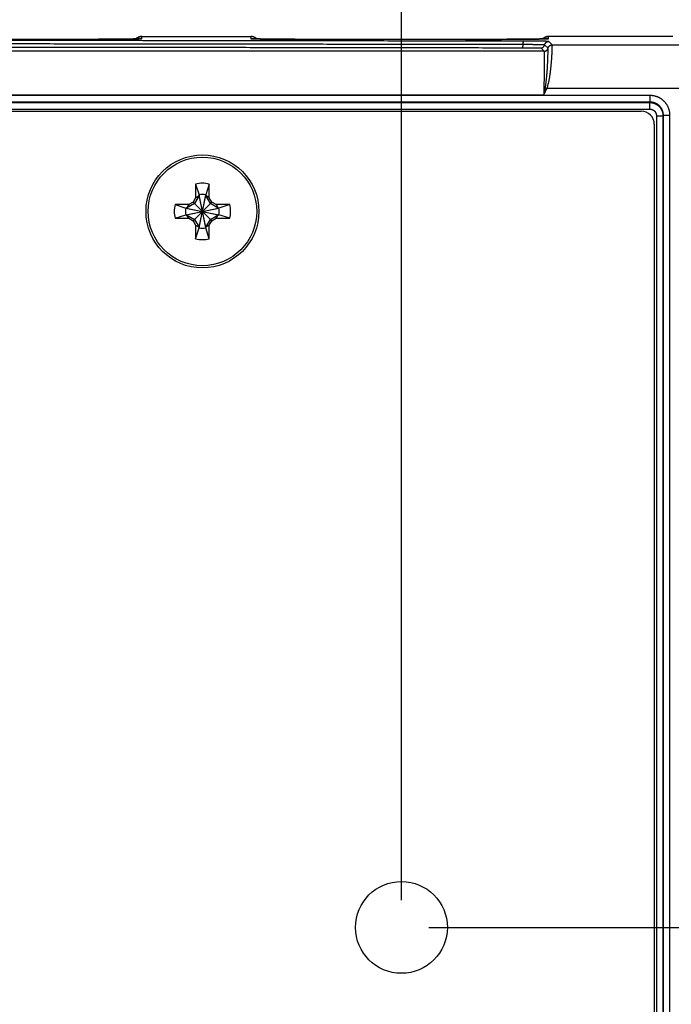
# Model space of a CAD drawing. Header units: inches. Extents: x 0 to 34, y 0 to 22.
# Tile 13 of 105: x 19.6 to 21, y 3.2 to 5.5. Entities that reach past the tile are written whole.
import ezdxf

# ---------------------------------------------------------------- set-up
doc = ezdxf.new("R2010")
doc.units = ezdxf.units.IN
doc.header["$LTSCALE"] = 1.87
doc.header["$MEASUREMENT"] = 0
doc.layers.get('0').update_dxf_attribs({"linetype": 'CONTINUOUS'})
doc.layers.add('DIMENSIONS', color=7, linetype='CONTINUOUS')
doc.styles.get("Standard").update_dxf_attribs({"font": 'txt', "width": 0.8})
doc.dimstyles.new('DIMSTYLE_1', dxfattribs={"dimtxt": 0.125, "dimasz": 0.18, "dimexe": 0.18, "dimexo": 0.0625, "dimgap": 0.09, "dimtad": 0, "dimtih": 1, "dimtoh": 1, "dimzin": 4, "dimdsep": 46, "dimtxsty": 'STANDARD', "dimblk": '_FILLED', "dimblk1": '_FILLED', "dimblk2": '_FILLED', "dimcen": 0.09, "dimadec": 0, "dimazin": 0, "dimtp": 0.02, "dimtm": 0.02, "dimtfac": 1, "dimtofl": 0, "dimtmove": 0, "dimatfit": 3, "dimldrblk": '_FILLED', "dimfxl": 1, "dimtolj": 1, "dimtzin": 4, "dimarcsym": 0})

# ---------------------------------------------------------------- blocks, each defined once
blk = doc.blocks.new('_FILLED')
at = {"color": 0, "linetype": 'BYBLOCK'}
blk.add_solid([(0, 0), (-1, 0.174), (-1, -0.174)], dxfattribs=at)
blk = doc.blocks.new('*D11')
at = {"layer": 'DIMENSIONS', "color": 2, "linetype": 'CONTINUOUS'}
for p, q in [((13.9245, 3.4809), (13.9245, 7.0786)), ((21.1735, 5.4017), (21.1735, 7.0786)), ((13.9245, 6.9536), (16.874, 6.9536)), ((21.1735, 6.9536), (18.224, 6.9536))]:
    blk.add_line(p, q, dxfattribs=at)
at = {"layer": 'DIMENSIONS', "color": 2, "linetype": 'CONTINUOUS', "xscale": 0.18, "yscale": 0.18, "zscale": 0.18, "rotation": 180}
blk.add_blockref('_FILLED', (13.9245, 6.9536), dxfattribs=at)
at = {"layer": 'DIMENSIONS', "color": 2, "linetype": 'CONTINUOUS', "xscale": 0.18, "yscale": 0.18, "zscale": 0.18}
blk.add_blockref('_FILLED', (21.1735, 6.9536), dxfattribs=at)
at = {"layer": 'DIMENSIONS', "color": 2, "linetype": 'CONTINUOUS', "width": 0.8}
for s, p in [('7.25', (16.9365, 6.8911)), ('[', (17.4615, 6.8911)), ('184.2', (17.5615, 6.8911)), (']', (18.0615, 6.8911))]:
    blk.add_text(s, height=0.125, dxfattribs=at).set_placement(p)
blk = doc.blocks.new('*D12')
at = {"layer": 'DIMENSIONS', "color": 2, "linetype": 'CONTINUOUS'}
for p, q in [((20.4245, 3.4809), (20.4245, 6.3286)), ((21.1735, 5.4017), (21.1735, 6.3286)), ((20.4245, 6.2036), (20.0601, 6.2036)), ((21.1735, 6.2036), (21.5335, 6.2036))]:
    blk.add_line(p, q, dxfattribs=at)
at = {"layer": 'DIMENSIONS', "color": 2, "linetype": 'CONTINUOUS', "xscale": 0.18, "yscale": 0.18, "zscale": 0.18}
blk.add_blockref('_FILLED', (20.4245, 6.2036), dxfattribs=at)
at = {"layer": 'DIMENSIONS', "color": 2, "linetype": 'CONTINUOUS', "xscale": 0.18, "yscale": 0.18, "zscale": 0.18, "rotation": 180}
blk.add_blockref('_FILLED', (21.1735, 6.2036), dxfattribs=at)
at = {"layer": 'DIMENSIONS', "color": 2, "linetype": 'CONTINUOUS', "width": 0.8}
for s, p in [('[', (19.3976, 6.1411)), (']', (19.8976, 6.1411)), ('.75', (18.9726, 6.1411)), ('19.1', (19.4976, 6.1411))]:
    blk.add_text(s, height=0.125, dxfattribs=at).set_placement(p)
blk = doc.blocks.new('*D13')
at = {"layer": 'DIMENSIONS', "color": 2, "linetype": 'CONTINUOUS'}
for p, q in [((21.107, 5.4536), (22.1667, 5.4536)), ((22.0417, 5.4536), (22.0417, 4.561)), ((22.0417, 3.4184), (22.0417, 4.311)), ((20.487, 3.4184), (22.1667, 3.4184))]:
    blk.add_line(p, q, dxfattribs=at)
at = {"layer": 'DIMENSIONS', "color": 2, "linetype": 'CONTINUOUS', "xscale": 0.18, "yscale": 0.18, "zscale": 0.18}
for p, rotation in [((22.0417, 5.4536), 90), ((22.0417, 3.4184), 270)]:
    blk.add_blockref('_FILLED', p, dxfattribs=dict(at, rotation=rotation))
at = {"layer": 'DIMENSIONS', "color": 2, "linetype": 'CONTINUOUS', "width": 0.8}
for s, p in [('2.04', (21.4792, 4.3735)), ('[', (22.0042, 4.3735)), ('51.8', (22.1042, 4.3735)), (']', (22.5042, 4.3735))]:
    blk.add_text(s, height=0.125, dxfattribs=at).set_placement(p)

msp = doc.modelspace()

# ---------------------------------------------------------------- linework, layer by layer
at = {"color": 7, "linetype": 'CONTINUOUS'}
for p, q in [((19.6468, 5.447), (19.3341, 5.447)), ((19.6591, 5.447), (19.6468, 5.447)), ((19.6713, 5.447), (19.6591, 5.447)), ((19.6834, 5.447), (19.6713, 5.447)), ((19.6953, 5.447), (19.6834, 5.447)), ((19.7071, 5.4471), (19.6953, 5.447)), ((19.718, 5.4471), (19.7071, 5.4471)), ((19.7317, 5.4472), (19.718, 5.4471)), ((19.743, 5.4472), (19.7317, 5.4472)), ((19.7529, 5.4473), (19.743, 5.4472)), ((19.7643, 5.4474), (19.7529, 5.4473)), ((19.774, 5.4474), (19.7643, 5.4474)), ((19.7824, 5.4475), (19.774, 5.4474)), ((19.7896, 5.4476), (19.7824, 5.4475)), ((19.7958, 5.4477), (19.7896, 5.4476)), ((19.8012, 5.4477), (19.7958, 5.4477)), ((19.8068, 5.4478), (19.8012, 5.4477)), ((19.8114, 5.4479), (19.8068, 5.4478)), ((19.8151, 5.448), (19.8114, 5.4479)), ((19.817, 5.448), (19.8151, 5.448)), ((19.8198, 5.4481), (19.817, 5.448)), ((19.8221, 5.4481), (19.8198, 5.4481)), ((19.8241, 5.4482), (19.8221, 5.4481)), ((19.8253, 5.4482), (19.8241, 5.4482)), ((19.8263, 5.4483), (19.8253, 5.4482)), ((19.827, 5.4483), (19.8263, 5.4483)), ((19.8275, 5.4483), (19.827, 5.4483)), ((19.8277, 5.4484), (19.8275, 5.4483)), ((19.8279, 5.4484), (19.8277, 5.4484)), ((19.8281, 5.4484), (19.8279, 5.4484)), ((19.8282, 5.4484), (19.8281, 5.4484)), ((19.8282, 5.4484), (19.8282, 5.4484)), ((19.8282, 5.4484), (19.8282, 5.4484)), ((19.8309, 5.4486), (19.831, 5.4536)), ((19.831, 5.4536), (20.08, 5.4536)), ((20.08, 5.4536), (20.0801, 5.4486)), ((20.0837, 5.4483), (20.0833, 5.4483)), ((20.0841, 5.4483), (20.0837, 5.4483)), ((20.0849, 5.4483), (20.0841, 5.4483)), ((20.086, 5.4482), (20.0849, 5.4483)), ((20.0878, 5.4482), (20.086, 5.4482)), ((20.0903, 5.4481), (20.0878, 5.4482)), ((20.0933, 5.448), (20.0903, 5.4481)), ((20.0971, 5.4479), (20.0933, 5.448)), ((20.1019, 5.4479), (20.0971, 5.4479)), ((20.1062, 5.4478), (20.1019, 5.4479)), ((20.1113, 5.4477), (20.1062, 5.4478)), ((20.1176, 5.4476), (20.1113, 5.4477)), ((20.1253, 5.4476), (20.1176, 5.4476)), ((20.1348, 5.4475), (20.1253, 5.4476)), ((20.1422, 5.4474), (20.1348, 5.4475)), ((20.1508, 5.4473), (20.1422, 5.4474)), ((20.1605, 5.4473), (20.1508, 5.4473)), ((20.1708, 5.4472), (20.1605, 5.4473)), ((20.1815, 5.4472), (20.1708, 5.4472)), ((20.1926, 5.4471), (20.1815, 5.4472)), ((20.204, 5.4471), (20.1926, 5.4471)), ((20.2156, 5.447), (20.204, 5.4471)), ((20.2275, 5.447), (20.2156, 5.447)), ((20.2396, 5.447), (20.2275, 5.447)), ((20.2519, 5.447), (20.2396, 5.447)), ((20.2641, 5.447), (20.2519, 5.447)), ((20.5768, 5.447), (20.2641, 5.447)), ((20.5891, 5.447), (20.5768, 5.447)), ((20.6013, 5.447), (20.5891, 5.447)), ((20.6134, 5.447), (20.6013, 5.447)), ((20.6253, 5.447), (20.6134, 5.447)), ((20.6371, 5.4471), (20.6253, 5.447)), ((20.6529, 5.4471), (20.6371, 5.4471)), ((20.6657, 5.4472), (20.6529, 5.4471)), ((20.6765, 5.4472), (20.6657, 5.4472)), ((20.6859, 5.4473), (20.6765, 5.4472)), ((20.6969, 5.4474), (20.6859, 5.4473)), ((20.7062, 5.4475), (20.6969, 5.4474)), ((20.7143, 5.4475), (20.7062, 5.4475)), ((20.7212, 5.4476), (20.7143, 5.4475)), ((20.7272, 5.4477), (20.7212, 5.4476)), ((20.7336, 5.4478), (20.7272, 5.4477)), ((20.7388, 5.4478), (20.7336, 5.4478)), ((20.747, 5.448), (20.7437, 5.4479)), ((20.7498, 5.4481), (20.747, 5.448)), ((20.7521, 5.4481), (20.7498, 5.4481)), ((20.7541, 5.4482), (20.7521, 5.4481)), ((20.7553, 5.4482), (20.7541, 5.4482)), ((20.7563, 5.4483), (20.7553, 5.4482)), ((20.757, 5.4483), (20.7563, 5.4483)), ((20.7575, 5.4483), (20.757, 5.4483)), ((20.7577, 5.4484), (20.7575, 5.4483)), ((20.7579, 5.4484), (20.7577, 5.4484)), ((20.7581, 5.4484), (20.7579, 5.4484)), ((20.7582, 5.4484), (20.7581, 5.4484)), ((20.7582, 5.4484), (20.7582, 5.4484)), ((20.7582, 5.4484), (20.7582, 5.4484)), ((20.7609, 5.4486), (20.761, 5.4536)), ((21.0445, 5.4536), (20.761, 5.4536)), ((20.743, 5.4275), (20.7508, 5.4198)), ((20.7595, 5.4268), (20.7518, 5.4345)), ((20.7693, 5.4345), (20.7615, 5.4423)), ((20.7693, 5.4345), (21.0642, 5.4345)), ((20.7508, 5.4198), (13.5702, 5.4198)), ((20.7533, 5.3361), (20.7568, 5.3345)), ((21.1642, 5.3345), (20.7568, 5.3345)), ((20.9932, 5.3186), (10.0821, 5.3186)), ((20.7498, 5.3198), (13.5712, 5.3198)), ((20.9932, 5.3036), (20.9932, 5.3186)), ((20.9932, 5.3036), (10.0821, 5.3036)), ((10.083, 5.3027), (20.9923, 5.3027)), ((10.083, 5.2877), (20.9923, 5.2877)), ((20.9932, 5.3036), (20.9923, 5.3027)), ((20.9923, 5.2877), (20.9923, 5.3027)), ((10.1026, 5.283), (20.9724, 5.283)), ((21.0073, 5.2727), (21.0223, 5.2727)), ((21.0073, 5.2727), (21.0073, 2.1661)), ((21.0232, 5.2737), (21.0223, 5.2727)), ((21.0223, 5.2727), (21.0223, 2.1661)), ((21.0232, 5.2737), (21.0382, 5.2737)), ((21.0232, 2.1652), (21.0232, 5.2737)), ((21.0382, 2.1652), (21.0382, 5.2737)), ((21.0024, 5.253), (21.0024, 2.1858)), ((19.954, 5.1165), (19.954, 5.0854)), ((19.954, 5.1165), (19.9618, 5.0918)), ((19.9851, 5.1165), (19.9773, 5.0918)), ((19.9851, 5.0854), (19.9851, 5.1165)), ((19.954, 5.0854), (19.9482, 5.0753)), ((19.9618, 5.0903), (19.9513, 5.0722)), ((19.954, 5.0854), (19.9618, 5.0903)), ((19.9618, 5.0162), (19.9773, 5.0918)), ((19.9618, 5.0918), (19.9618, 5.0903)), ((19.9773, 5.0162), (19.9618, 5.0918)), ((19.9618, 5.0177), (19.9773, 5.0903)), ((19.9773, 5.0177), (19.9618, 5.0903)), ((19.9773, 5.0903), (19.9773, 5.0918)), ((19.9851, 5.0854), (19.9773, 5.0903)), ((19.9878, 5.0722), (19.9773, 5.0903)), ((19.9909, 5.0753), (19.9851, 5.0854)), ((19.9382, 5.0696), (19.9071, 5.0696)), ((19.9071, 5.0696), (19.9317, 5.0618)), ((19.9317, 5.0462), (20.0074, 5.0618)), ((19.9333, 5.0618), (19.9317, 5.0618)), ((19.9317, 5.0618), (20.0074, 5.0462)), ((19.9513, 5.0722), (19.9333, 5.0618)), ((19.9382, 5.0696), (19.9333, 5.0618)), ((19.9333, 5.0462), (20.0058, 5.0618)), ((19.9333, 5.0618), (20.0058, 5.0462)), ((19.9482, 5.0753), (19.9382, 5.0696)), ((19.9482, 5.0327), (19.9909, 5.0753)), ((19.9482, 5.0753), (19.9909, 5.0327)), ((20.0058, 5.0618), (19.9878, 5.0722)), ((20.0009, 5.0696), (19.9909, 5.0753)), ((20.032, 5.0696), (20.0009, 5.0696)), ((20.0009, 5.0696), (20.0058, 5.0618)), ((20.0074, 5.0618), (20.0058, 5.0618)), ((20.032, 5.0696), (20.0074, 5.0618)), ((19.9071, 5.0385), (19.9317, 5.0462)), ((19.9071, 5.0385), (19.9382, 5.0385)), ((19.9317, 5.0462), (19.9333, 5.0462)), ((19.9333, 5.0462), (19.9513, 5.0358)), ((19.9382, 5.0385), (19.9333, 5.0462)), ((19.9382, 5.0385), (19.9482, 5.0327)), ((19.9878, 5.0358), (20.0058, 5.0462)), ((19.9909, 5.0327), (20.0009, 5.0385)), ((20.0009, 5.0385), (20.0058, 5.0462)), ((20.0009, 5.0385), (20.032, 5.0385)), ((20.0058, 5.0462), (20.0074, 5.0462)), ((20.032, 5.0385), (20.0074, 5.0462)), ((19.9482, 5.0327), (19.954, 5.0226)), ((19.9513, 5.0358), (19.9618, 5.0177)), ((19.954, 5.0226), (19.9618, 5.0177)), ((19.954, 5.0226), (19.954, 4.9915)), ((19.954, 4.9915), (19.9618, 5.0162)), ((19.9618, 5.0177), (19.9618, 5.0162)), ((19.9773, 5.0177), (19.9878, 5.0358)), ((19.9851, 5.0226), (19.9773, 5.0177)), ((19.9773, 5.0162), (19.9773, 5.0177)), ((19.9851, 4.9915), (19.9773, 5.0162)), ((19.9851, 5.0226), (19.9909, 5.0327)), ((19.9851, 4.9915), (19.9851, 5.0226))]:
    msp.add_line(p, q, dxfattribs=at)
for points in [[(19.831, 5.4536), (19.8304, 5.4536), (19.8293, 5.4536), (19.8282, 5.4534), (19.827, 5.4533), (19.8259, 5.453), (19.8249, 5.4527), (19.8238, 5.4523), (19.8227, 5.4519), (19.8217, 5.4514), (19.8207, 5.4508), (19.8198, 5.4502), (19.8189, 5.4496), (19.818, 5.4489), (19.8172, 5.4481), (19.8171, 5.448)], [(20.0939, 5.448), (20.0938, 5.4481), (20.093, 5.4489), (20.0921, 5.4496), (20.0912, 5.4502), (20.0902, 5.4508), (20.0892, 5.4514), (20.0882, 5.4519), (20.0872, 5.4523), (20.0861, 5.4527), (20.085, 5.453), (20.0839, 5.4533), (20.0828, 5.4534), (20.0817, 5.4536), (20.0806, 5.4536), (20.08, 5.4536)], [(20.083, 5.4484), (20.0828, 5.4484), (20.0828, 5.4484), (20.0828, 5.4484)], [(20.0833, 5.4483), (20.0831, 5.4484), (20.083, 5.4484)], [(20.7437, 5.4479), (20.7397, 5.4479), (20.7388, 5.4478)], [(20.761, 5.4536), (20.7604, 5.4536), (20.7593, 5.4536), (20.7582, 5.4534), (20.757, 5.4533), (20.7559, 5.453), (20.7549, 5.4527), (20.7538, 5.4523), (20.7527, 5.4519), (20.7517, 5.4514), (20.7507, 5.4508), (20.7498, 5.4502), (20.7489, 5.4496), (20.748, 5.4489), (20.7472, 5.4481), (20.7471, 5.448)]]:
    msp.add_lwpolyline(points, dxfattribs=at)
for centre, radius in [((19.9696, 5.054), 0.129), ((19.9696, 5.054), 0.124), ((20.4245, 3.4184), 0.1049)]:
    msp.add_circle(centre, radius, dxfattribs=at)
for centre, radius, start, end in [((20.9724, 5.253), 0.03, 0, 90), ((19.9696, 5.054), 0.0644, 76.0196, 103.9804), ((19.9696, 5.054), 0.0386, 78.3855, 101.6145), ((19.9696, 5.054), 0.0644, 166.0196, 193.9804), ((19.9696, 5.054), 0.0386, 168.3855, 191.6145), ((19.9696, 5.054), 0.0386, 348.3855, 11.6145), ((19.9696, 5.054), 0.0644, 346.0196, 13.9804), ((19.9696, 5.054), 0.0386, 258.3855, 281.6145), ((19.9696, 5.054), 0.0644, 256.0196, 283.9804)]:
    msp.add_arc(centre, radius, start, end, dxfattribs=at)
for points, knots in [([(20.7043, 5.4429), (20.6556, 5.443), (20.558, 5.4431), (20.4117, 5.4433), (20.2651, 5.4435), (20.1184, 5.4437), (19.9715, 5.4439), (19.8244, 5.4441), (19.6772, 5.4443), (19.5299, 5.4444), (19.3824, 5.4446), (19.2349, 5.4447), (19.0872, 5.4448), (18.9394, 5.4449), (18.7915, 5.4451), (18.6435, 5.4452), (18.4954, 5.4453), (18.3473, 5.4453), (18.1991, 5.4454), (18.0508, 5.4455), (17.9025, 5.4455), (17.7542, 5.4456), (17.6058, 5.4456), (17.4574, 5.4456), (17.3089, 5.4456), (17.1605, 5.4456), (17.0121, 5.4456), (16.8636, 5.4456), (16.7152, 5.4456), (16.5668, 5.4456), (16.4185, 5.4455), (16.2702, 5.4455), (16.1219, 5.4454), (15.9737, 5.4453), (15.8256, 5.4453), (15.6775, 5.4452), (15.5295, 5.4451), (15.3816, 5.4449), (15.2338, 5.4448), (15.0861, 5.4447), (14.9385, 5.4446), (14.7911, 5.4444), (14.6438, 5.4443), (14.4966, 5.4441), (14.3495, 5.4439), (14.2026, 5.4437), (14.0559, 5.4435), (13.9093, 5.4433), (13.7629, 5.4431), (13.6654, 5.443), (13.6167, 5.4429)], [0, 0, 0, 0, 0.020627, 0.041281, 0.061961, 0.082664, 0.103391, 0.124138, 0.144906, 0.165692, 0.186497, 0.20732, 0.228158, 0.249012, 0.269879, 0.290759, 0.31165, 0.332551, 0.353462, 0.374381, 0.395307, 0.416238, 0.437175, 0.458114, 0.479057, 0.5, 0.520943, 0.541886, 0.562826, 0.583762, 0.604693, 0.625619, 0.646538, 0.667449, 0.68835, 0.709241, 0.730121, 0.750988, 0.771842, 0.79268, 0.813503, 0.834308, 0.855094, 0.875862, 0.89661, 0.917336, 0.938039, 0.958719, 0.979373, 1, 1, 1, 1]), ([(19.6409, 5.447), (19.6429, 5.447), (19.647, 5.447), (19.653, 5.447), (19.6591, 5.447), (19.6652, 5.447), (19.6712, 5.447), (19.6772, 5.447), (19.6831, 5.447), (19.689, 5.447), (19.6949, 5.447), (19.7007, 5.447), (19.7065, 5.4471), (19.7122, 5.4471), (19.7178, 5.4471), (19.7233, 5.4471), (19.7287, 5.4472), (19.7341, 5.4472), (19.7393, 5.4472), (19.7445, 5.4472), (19.7495, 5.4473), (19.7545, 5.4473), (19.7593, 5.4473), (19.764, 5.4474), (19.7686, 5.4474), (19.773, 5.4474), (19.7773, 5.4475), (19.7815, 5.4475), (19.7855, 5.4475), (19.7894, 5.4476), (19.7931, 5.4476), (19.7967, 5.4477), (19.8001, 5.4477), (19.8033, 5.4478), (19.8064, 5.4478), (19.8093, 5.4479), (19.812, 5.4479), (19.8146, 5.4479), (19.8169, 5.448), (19.8191, 5.448), (19.8211, 5.4481), (19.823, 5.4481), (19.8246, 5.4482), (19.8261, 5.4482), (19.8272, 5.4483), (19.8279, 5.4483), (19.8282, 5.4483)], [0, 0, 0, 0, 0.032443, 0.064896, 0.097309, 0.129632, 0.161815, 0.193819, 0.225621, 0.257201, 0.288527, 0.319555, 0.350249, 0.380578, 0.410517, 0.440035, 0.4691, 0.497684, 0.525756, 0.553287, 0.580249, 0.606615, 0.632359, 0.657452, 0.681869, 0.705584, 0.728575, 0.750817, 0.772288, 0.792965, 0.812828, 0.831855, 0.850029, 0.867328, 0.883736, 0.899236, 0.913813, 0.927452, 0.940137, 0.951855, 0.962596, 0.972353, 0.98111, 0.988858, 0.995587, 1, 1, 1, 1]), ([(19.8171, 5.448), (19.8173, 5.4482), (19.8178, 5.4487), (19.8186, 5.4494), (19.8195, 5.45), (19.8204, 5.4507), (19.8214, 5.4512), (19.8224, 5.4517), (19.8234, 5.4522), (19.8244, 5.4526), (19.8255, 5.4529), (19.8266, 5.4532), (19.8277, 5.4534), (19.8288, 5.4535), (19.8296, 5.4536), (19.83, 5.4536), (19.8301, 5.4536)], [0, 0, 0, 0, 0.066462, 0.142916, 0.21937, 0.295825, 0.372279, 0.448734, 0.525189, 0.601644, 0.678099, 0.754554, 0.831009, 0.907464, 0.983919, 1, 1, 1, 1]), ([(19.8275, 5.4483), (19.8275, 5.4483), (19.8278, 5.4484), (19.828, 5.4484), (19.8282, 5.4484)], [0, 0, 0, 0, 0.056549, 1, 1, 1, 1]), ([(19.8282, 5.4484), (19.8284, 5.4485), (19.8289, 5.4485), (19.8298, 5.4486), (19.8305, 5.4486), (19.8309, 5.4486)], [0, 0, 0, 0, 0.177426, 0.588713, 1, 1, 1, 1]), ([(19.8282, 5.4483), (19.8283, 5.4483), (19.8287, 5.4484), (19.8293, 5.4484), (19.8299, 5.4485), (19.8304, 5.4485), (19.8307, 5.4486), (19.8309, 5.4486), (19.8309, 5.4486)], [0, 0, 0, 0, 0.089743, 0.414244, 0.667318, 0.848678, 0.95867, 1, 1, 1, 1]), ([(20.0828, 5.4484), (20.0826, 5.4485), (20.0821, 5.4485), (20.0812, 5.4486), (20.0805, 5.4486), (20.0801, 5.4486)], [0, 0, 0, 0, 0.177075, 0.588537, 1, 1, 1, 1]), ([(20.0801, 5.4486), (20.0801, 5.4486), (20.0803, 5.4486), (20.0805, 5.4485), (20.081, 5.4485), (20.0817, 5.4484), (20.0823, 5.4484), (20.0827, 5.4483), (20.0828, 5.4483)], [0, 0, 0, 0, 0.041358, 0.151434, 0.332908, 0.586126, 0.910806, 1, 1, 1, 1]), ([(20.0939, 5.448), (20.0937, 5.4482), (20.0932, 5.4487), (20.0924, 5.4494), (20.0915, 5.45), (20.0905, 5.4507), (20.0896, 5.4512), (20.0886, 5.4517), (20.0876, 5.4522), (20.0865, 5.4526), (20.0855, 5.4529), (20.0844, 5.4532), (20.0833, 5.4534), (20.0822, 5.4535), (20.0814, 5.4536), (20.081, 5.4536), (20.0809, 5.4536)], [0, 0, 0, 0, 0.066456, 0.14291, 0.219365, 0.29582, 0.372275, 0.44873, 0.525186, 0.601641, 0.678097, 0.754552, 0.831008, 0.907463, 0.983919, 1, 1, 1, 1]), ([(20.0834, 5.4483), (20.0834, 5.4483), (20.0832, 5.4484), (20.083, 5.4484), (20.0828, 5.4484)], [0, 0, 0, 0, 0.056344, 1, 1, 1, 1]), ([(20.0828, 5.4483), (20.083, 5.4483), (20.0837, 5.4483), (20.0849, 5.4482), (20.0864, 5.4482), (20.088, 5.4481), (20.0898, 5.4481), (20.0918, 5.448), (20.094, 5.448), (20.0964, 5.4479), (20.099, 5.4479), (20.1017, 5.4479), (20.1046, 5.4478), (20.1077, 5.4478), (20.1109, 5.4477), (20.1143, 5.4477), (20.1179, 5.4476), (20.1216, 5.4476), (20.1255, 5.4475), (20.1295, 5.4475), (20.1336, 5.4475), (20.138, 5.4474), (20.1424, 5.4474), (20.147, 5.4474), (20.1517, 5.4473), (20.1565, 5.4473), (20.1614, 5.4473), (20.1665, 5.4472), (20.1716, 5.4472), (20.1769, 5.4472), (20.1822, 5.4472), (20.1877, 5.4471), (20.1932, 5.4471), (20.1988, 5.4471), (20.2045, 5.4471), (20.2102, 5.447), (20.2161, 5.447), (20.2219, 5.447), (20.2278, 5.447), (20.2338, 5.447), (20.2398, 5.447), (20.2458, 5.447), (20.2519, 5.447), (20.2579, 5.447), (20.264, 5.447), (20.2681, 5.447), (20.2701, 5.447)], [0, 0, 0, 0, 0.004422, 0.011152, 0.018899, 0.027657, 0.037414, 0.048156, 0.059874, 0.07256, 0.086199, 0.100776, 0.116276, 0.132684, 0.149984, 0.168158, 0.187186, 0.207049, 0.227726, 0.249197, 0.27144, 0.294431, 0.318146, 0.342562, 0.367656, 0.393399, 0.419766, 0.446728, 0.474259, 0.502331, 0.530915, 0.559981, 0.589498, 0.619437, 0.649766, 0.68046, 0.711488, 0.742813, 0.774394, 0.806196, 0.8382, 0.870383, 0.902703, 0.935113, 0.967562, 1, 1, 1, 1]), ([(20.5709, 5.447), (20.5729, 5.447), (20.577, 5.447), (20.583, 5.447), (20.5891, 5.447), (20.5952, 5.447), (20.6012, 5.447), (20.6072, 5.447), (20.6131, 5.447), (20.619, 5.447), (20.6249, 5.447), (20.6307, 5.447), (20.6365, 5.4471), (20.6422, 5.4471), (20.6478, 5.4471), (20.6533, 5.4471), (20.6587, 5.4472), (20.6641, 5.4472), (20.6693, 5.4472), (20.6745, 5.4472), (20.6795, 5.4473), (20.6845, 5.4473), (20.6893, 5.4473), (20.694, 5.4474), (20.6986, 5.4474), (20.703, 5.4474), (20.7073, 5.4475), (20.7115, 5.4475), (20.7155, 5.4475), (20.7194, 5.4476), (20.7231, 5.4476), (20.7267, 5.4477), (20.7301, 5.4477), (20.7333, 5.4478), (20.7364, 5.4478), (20.7393, 5.4479), (20.742, 5.4479), (20.7446, 5.4479), (20.7469, 5.448), (20.7491, 5.448), (20.7511, 5.4481), (20.753, 5.4481), (20.7546, 5.4482), (20.7561, 5.4482), (20.7572, 5.4483), (20.7579, 5.4483), (20.7582, 5.4483)], [0, 0, 0, 0, 0.032443, 0.064896, 0.097309, 0.129632, 0.161815, 0.193819, 0.225621, 0.257201, 0.288527, 0.319555, 0.350249, 0.380578, 0.410517, 0.440035, 0.4691, 0.497684, 0.525756, 0.553287, 0.580249, 0.606615, 0.632359, 0.657452, 0.681869, 0.705584, 0.728575, 0.750817, 0.772288, 0.792965, 0.812828, 0.831855, 0.850029, 0.867328, 0.883736, 0.899236, 0.913813, 0.927452, 0.940137, 0.951855, 0.962596, 0.972353, 0.98111, 0.988858, 0.995587, 1, 1, 1, 1]), ([(20.7471, 5.448), (20.7473, 5.4482), (20.7478, 5.4487), (20.7486, 5.4494), (20.7495, 5.45), (20.7504, 5.4507), (20.7514, 5.4512), (20.7524, 5.4517), (20.7534, 5.4522), (20.7544, 5.4526), (20.7555, 5.4529), (20.7566, 5.4532), (20.7577, 5.4534), (20.7588, 5.4535), (20.7596, 5.4536), (20.76, 5.4536), (20.7601, 5.4536)], [0, 0, 0, 0, 0.066395, 0.14278, 0.219166, 0.295551, 0.371937, 0.448322, 0.524708, 0.601094, 0.67748, 0.753866, 0.830252, 0.906638, 0.983024, 1, 1, 1, 1]), ([(20.7575, 5.4483), (20.7575, 5.4483), (20.7578, 5.4484), (20.758, 5.4484), (20.7582, 5.4484)], [0, 0, 0, 0, 0.056549, 1, 1, 1, 1]), ([(20.7582, 5.4484), (20.7584, 5.4485), (20.7589, 5.4485), (20.7598, 5.4486), (20.7605, 5.4486), (20.7609, 5.4486)], [0, 0, 0, 0, 0.177426, 0.588713, 1, 1, 1, 1]), ([(20.7582, 5.4483), (20.7583, 5.4483), (20.7587, 5.4484), (20.7593, 5.4484), (20.7599, 5.4485), (20.7604, 5.4485), (20.7607, 5.4486), (20.7609, 5.4486), (20.7609, 5.4486)], [0, 0, 0, 0, 0.089743, 0.414244, 0.667318, 0.848678, 0.95867, 1, 1, 1, 1]), ([(20.7026, 5.435), (20.6539, 5.4351), (20.5564, 5.4353), (20.4101, 5.4355), (20.2636, 5.4357), (20.1169, 5.4359), (19.9701, 5.4361), (19.8231, 5.4362), (19.676, 5.4364), (19.5288, 5.4366), (19.3814, 5.4367), (19.2339, 5.4368), (19.0862, 5.437), (18.9385, 5.4371), (18.7907, 5.4372), (18.6428, 5.4373), (18.4948, 5.4374), (18.3467, 5.4375), (18.1986, 5.4376), (18.0504, 5.4376), (17.9022, 5.4377), (17.7539, 5.4377), (17.6056, 5.4377), (17.4572, 5.4378), (17.3089, 5.4378), (17.1605, 5.4378), (17.0121, 5.4378), (16.8638, 5.4378), (16.7154, 5.4377), (16.5671, 5.4377), (16.4188, 5.4377), (16.2706, 5.4376), (16.1224, 5.4376), (15.9743, 5.4375), (15.8262, 5.4374), (15.6782, 5.4373), (15.5303, 5.4372), (15.3825, 5.4371), (15.2347, 5.437), (15.0871, 5.4368), (14.9396, 5.4367), (14.7922, 5.4366), (14.645, 5.4364), (14.4979, 5.4362), (14.3509, 5.4361), (14.2041, 5.4359), (14.0574, 5.4357), (13.9109, 5.4355), (13.7646, 5.4353), (13.6671, 5.4351), (13.6184, 5.435)], [0, 0, 0, 0, 0.020628, 0.041282, 0.061961, 0.082664, 0.10339, 0.124137, 0.144905, 0.165691, 0.186496, 0.207318, 0.228157, 0.249011, 0.269878, 0.290758, 0.311649, 0.33255, 0.353461, 0.37438, 0.395306, 0.416238, 0.437174, 0.458114, 0.479056, 0.5, 0.520944, 0.541886, 0.562826, 0.583762, 0.604694, 0.62562, 0.646539, 0.66745, 0.688351, 0.709242, 0.730122, 0.750989, 0.771843, 0.792682, 0.813504, 0.834309, 0.855095, 0.875863, 0.89661, 0.917336, 0.938039, 0.958718, 0.979372, 1, 1, 1, 1]), ([(13.6199, 5.428), (13.6686, 5.428), (13.7661, 5.4282), (13.9123, 5.4284), (14.0588, 5.4286), (14.2054, 5.4288), (14.3521, 5.429), (14.499, 5.4292), (14.6461, 5.4293), (14.7933, 5.4295), (14.9406, 5.4296), (15.088, 5.4298), (15.2356, 5.4299), (15.3833, 5.43), (15.531, 5.4301), (15.6789, 5.4302), (15.8268, 5.4303), (15.9748, 5.4304), (16.1229, 5.4305), (16.271, 5.4305), (16.4192, 5.4306), (16.5674, 5.4306), (16.7156, 5.4307), (16.8639, 5.4307), (17.0122, 5.4307), (17.1605, 5.4307), (17.3088, 5.4307), (17.4571, 5.4307), (17.6054, 5.4307), (17.7536, 5.4306), (17.9018, 5.4306), (18.05, 5.4305), (18.1981, 5.4305), (18.3462, 5.4304), (18.4942, 5.4303), (18.6421, 5.4302), (18.79, 5.4301), (18.9377, 5.43), (19.0854, 5.4299), (19.2329, 5.4298), (19.3804, 5.4296), (19.5277, 5.4295), (19.6749, 5.4293), (19.822, 5.4292), (19.9689, 5.429), (20.1156, 5.4288), (20.2622, 5.4286), (20.4087, 5.4284), (20.5549, 5.4282), (20.6523, 5.428), (20.701, 5.428)], [0, 0, 0, 0, 0.020628, 0.041282, 0.061962, 0.082665, 0.103391, 0.124138, 0.144906, 0.165692, 0.186498, 0.20732, 0.228159, 0.249012, 0.269879, 0.290759, 0.31165, 0.332552, 0.353462, 0.374381, 0.395307, 0.416238, 0.437175, 0.458114, 0.479057, 0.5, 0.520943, 0.541886, 0.562826, 0.583762, 0.604693, 0.625619, 0.646538, 0.667448, 0.68835, 0.709241, 0.730121, 0.750988, 0.771842, 0.79268, 0.813503, 0.834308, 0.855095, 0.875862, 0.896609, 0.917335, 0.938038, 0.958718, 0.979372, 1, 1, 1, 1]), ([(20.701, 5.428), (20.7011, 5.428), (20.7011, 5.428), (20.7013, 5.428), (20.7014, 5.4282), (20.7015, 5.4283), (20.7016, 5.4285), (20.7017, 5.4287), (20.7018, 5.429), (20.7019, 5.4293), (20.7019, 5.4296), (20.702, 5.43), (20.7021, 5.4304), (20.7022, 5.4308), (20.7023, 5.4313), (20.7023, 5.4317), (20.7024, 5.4322), (20.7024, 5.4328), (20.7025, 5.4333), (20.7025, 5.4339), (20.7026, 5.4345), (20.7026, 5.4348), (20.7026, 5.435)], [0, 0, 0, 0, 0.014797, 0.031669, 0.05185, 0.076027, 0.104543, 0.137545, 0.175061, 0.217041, 0.263379, 0.313931, 0.368515, 0.426924, 0.488924, 0.554261, 0.622662, 0.693837, 0.767481, 0.843277, 0.920896, 1, 1, 1, 1]), ([(20.701, 5.428), (20.7018, 5.428), (20.7033, 5.428), (20.7055, 5.4279), (20.7076, 5.4279), (20.7098, 5.4279), (20.7119, 5.4279), (20.714, 5.4279), (20.716, 5.4279), (20.718, 5.4279), (20.7199, 5.4279), (20.7218, 5.4279), (20.7236, 5.4279), (20.7254, 5.4279), (20.7271, 5.4278), (20.7287, 5.4278), (20.7302, 5.4278), (20.7317, 5.4278), (20.7331, 5.4278), (20.7344, 5.4278), (20.7356, 5.4277), (20.7367, 5.4277), (20.7378, 5.4277), (20.7387, 5.4277), (20.7396, 5.4277), (20.7404, 5.4277), (20.741, 5.4276), (20.7416, 5.4276), (20.7421, 5.4276), (20.7425, 5.4276), (20.7427, 5.4276), (20.7429, 5.4275), (20.743, 5.4275), (20.743, 5.4275)], [0, 0, 0, 0, 0.052935, 0.105475, 0.157469, 0.208769, 0.259229, 0.308716, 0.357134, 0.404405, 0.450445, 0.49517, 0.53849, 0.58031, 0.620533, 0.659078, 0.695877, 0.730866, 0.763971, 0.795126, 0.824268, 0.851335, 0.876268, 0.899021, 0.919556, 0.937834, 0.953812, 0.967456, 0.978743, 0.987649, 0.994155, 0.998261, 1, 1, 1, 1]), ([(20.7026, 5.435), (20.7026, 5.4353), (20.7026, 5.4357), (20.7027, 5.4363), (20.7027, 5.4369), (20.7028, 5.4375), (20.7028, 5.4381), (20.7029, 5.4387), (20.7029, 5.4392), (20.703, 5.4397), (20.7031, 5.4402), (20.7032, 5.4406), (20.7033, 5.441), (20.7034, 5.4414), (20.7035, 5.4417), (20.7036, 5.442), (20.7037, 5.4423), (20.7038, 5.4425), (20.7039, 5.4427), (20.7041, 5.4428), (20.7042, 5.4429), (20.7043, 5.4429), (20.7043, 5.4429)], [0, 0, 0, 0, 0.079104, 0.156723, 0.232518, 0.306163, 0.377338, 0.445739, 0.511076, 0.573076, 0.631484, 0.686069, 0.73662, 0.782959, 0.824939, 0.862455, 0.895458, 0.923974, 0.94815, 0.968331, 0.985203, 1, 1, 1, 1]), ([(20.7518, 5.4345), (20.7518, 5.4345), (20.7517, 5.4345), (20.7515, 5.4346), (20.7512, 5.4346), (20.7508, 5.4346), (20.7503, 5.4346), (20.7496, 5.4347), (20.7489, 5.4347), (20.748, 5.4347), (20.7471, 5.4347), (20.746, 5.4347), (20.7449, 5.4348), (20.7436, 5.4348), (20.7423, 5.4348), (20.7408, 5.4348), (20.7393, 5.4348), (20.7377, 5.4349), (20.736, 5.4349), (20.7342, 5.4349), (20.7323, 5.4349), (20.7304, 5.4349), (20.7284, 5.4349), (20.7263, 5.4349), (20.7241, 5.435), (20.7219, 5.435), (20.7196, 5.435), (20.7173, 5.435), (20.715, 5.435), (20.7125, 5.435), (20.7101, 5.435), (20.7076, 5.435), (20.7051, 5.435), (20.7034, 5.435), (20.7026, 5.435)], [0, 0, 0, 0, 0.001661, 0.005552, 0.011696, 0.020084, 0.030697, 0.043514, 0.058521, 0.075698, 0.095008, 0.116409, 0.139865, 0.165339, 0.192781, 0.222131, 0.253335, 0.286339, 0.321083, 0.357501, 0.395524, 0.435079, 0.476088, 0.518475, 0.562175, 0.607115, 0.653195, 0.700306, 0.748367, 0.797305, 0.847037, 0.897464, 0.948486, 1, 1, 1, 1]), ([(20.7615, 5.4423), (20.7615, 5.4423), (20.7614, 5.4423), (20.7612, 5.4424), (20.7609, 5.4424), (20.7605, 5.4424), (20.7599, 5.4424), (20.7593, 5.4424), (20.7585, 5.4425), (20.7577, 5.4425), (20.7567, 5.4425), (20.7556, 5.4425), (20.7544, 5.4426), (20.7531, 5.4426), (20.7517, 5.4426), (20.7502, 5.4426), (20.7486, 5.4426), (20.7469, 5.4427), (20.7451, 5.4427), (20.7433, 5.4427), (20.7413, 5.4427), (20.7393, 5.4427), (20.7372, 5.4427), (20.735, 5.4428), (20.7327, 5.4428), (20.7304, 5.4428), (20.728, 5.4428), (20.7255, 5.4428), (20.723, 5.4428), (20.7205, 5.4428), (20.7179, 5.4429), (20.7152, 5.4429), (20.7125, 5.4429), (20.7098, 5.4429), (20.7071, 5.4429), (20.7052, 5.4429), (20.7043, 5.4429)], [0, 0, 0, 0, 0.001497, 0.004966, 0.010433, 0.017894, 0.027337, 0.038745, 0.052099, 0.067384, 0.084575, 0.103638, 0.124535, 0.147235, 0.171713, 0.197927, 0.225823, 0.255351, 0.286466, 0.319125, 0.353272, 0.388851, 0.425797, 0.464046, 0.503531, 0.544197, 0.585988, 0.62883, 0.672634, 0.717321, 0.762836, 0.809123, 0.856092, 0.903634, 0.95164, 1, 1, 1, 1]), ([(20.743, 5.4275), (20.7432, 5.4275), (20.7436, 5.4275), (20.7442, 5.4276), (20.7448, 5.4277), (20.7454, 5.4278), (20.746, 5.428), (20.7466, 5.4282), (20.7471, 5.4285), (20.7476, 5.4288), (20.7481, 5.4291), (20.7486, 5.4295), (20.7491, 5.4299), (20.7495, 5.4303), (20.7499, 5.4308), (20.7503, 5.4312), (20.7506, 5.4317), (20.751, 5.4323), (20.7512, 5.4328), (20.7515, 5.4334), (20.7516, 5.4339), (20.7518, 5.4343), (20.7518, 5.4345)], [0, 0, 0, 0, 0.049999, 0.099998, 0.149997, 0.199997, 0.249996, 0.299996, 0.349996, 0.399997, 0.449997, 0.499997, 0.549998, 0.599999, 0.649999, 0.7, 0.75, 0.8, 0.850001, 0.900001, 0.95, 1, 1, 1, 1]), ([(20.7508, 5.4198), (20.751, 5.4198), (20.7514, 5.4198), (20.752, 5.4198), (20.7526, 5.4199), (20.7532, 5.4201), (20.7537, 5.4203), (20.7543, 5.4205), (20.7549, 5.4207), (20.7554, 5.421), (20.7559, 5.4214), (20.7564, 5.4217), (20.7568, 5.4221), (20.7573, 5.4226), (20.7577, 5.423), (20.7581, 5.4235), (20.7584, 5.424), (20.7587, 5.4245), (20.759, 5.4251), (20.7592, 5.4256), (20.7594, 5.4262), (20.7595, 5.4266), (20.7595, 5.4268)], [0, 0, 0, 0, 0.049999, 0.099998, 0.149997, 0.199996, 0.249996, 0.299996, 0.349996, 0.399996, 0.449996, 0.499997, 0.549997, 0.599998, 0.649999, 0.699999, 0.75, 0.8, 0.85, 0.9, 0.95, 1, 1, 1, 1]), ([(20.7518, 5.4345), (20.7518, 5.4347), (20.752, 5.4352), (20.7522, 5.4358), (20.7524, 5.4364), (20.7527, 5.437), (20.7531, 5.4376), (20.7535, 5.4382), (20.7539, 5.4387), (20.7543, 5.4392), (20.7548, 5.4397), (20.7553, 5.4401), (20.7558, 5.4405), (20.7564, 5.4409), (20.757, 5.4412), (20.7576, 5.4415), (20.7582, 5.4417), (20.7589, 5.4419), (20.7595, 5.4421), (20.7602, 5.4422), (20.7609, 5.4423), (20.7613, 5.4423), (20.7615, 5.4423)], [0, 0, 0, 0, 0.049999, 0.099999, 0.149999, 0.199999, 0.249999, 0.299999, 0.35, 0.4, 0.450001, 0.500001, 0.550002, 0.600002, 0.650003, 0.700003, 0.750003, 0.800003, 0.850002, 0.900002, 0.950001, 1, 1, 1, 1]), ([(20.7533, 5.3361), (20.7535, 5.337), (20.7538, 5.339), (20.7543, 5.342), (20.7548, 5.3452), (20.7552, 5.3487), (20.7557, 5.3521), (20.756, 5.3557), (20.7564, 5.3592), (20.7567, 5.3626), (20.757, 5.3661), (20.7573, 5.3695), (20.7575, 5.3728), (20.7578, 5.3761), (20.758, 5.3793), (20.7582, 5.3824), (20.7583, 5.3855), (20.7585, 5.3885), (20.7587, 5.3913), (20.7588, 5.3942), (20.7589, 5.3969), (20.759, 5.3995), (20.7591, 5.402), (20.7592, 5.4044), (20.7593, 5.4067), (20.7594, 5.4089), (20.7594, 5.411), (20.7595, 5.4129), (20.7595, 5.4148), (20.7596, 5.4165), (20.7596, 5.4181), (20.7596, 5.4195), (20.7596, 5.4208), (20.7597, 5.422), (20.7597, 5.4231), (20.7597, 5.424), (20.7597, 5.4248), (20.7596, 5.4255), (20.7596, 5.426), (20.7596, 5.4264), (20.7596, 5.4266), (20.7596, 5.4268), (20.7595, 5.4268)], [0, 0, 0, 0, 0.030481, 0.064474, 0.101018, 0.139166, 0.178005, 0.216931, 0.255686, 0.294076, 0.332008, 0.369408, 0.406199, 0.442305, 0.477662, 0.512223, 0.545941, 0.578766, 0.610646, 0.641535, 0.671391, 0.700171, 0.727831, 0.754331, 0.779632, 0.803701, 0.826503, 0.84801, 0.868196, 0.887034, 0.904495, 0.920548, 0.935172, 0.948349, 0.96006, 0.970291, 0.979027, 0.986256, 0.991969, 0.996162, 0.998831, 1, 1, 1, 1]), ([(20.7568, 5.3345), (20.7571, 5.3352), (20.7576, 5.3367), (20.7584, 5.339), (20.7591, 5.3415), (20.7598, 5.344), (20.7605, 5.3467), (20.7612, 5.3495), (20.7618, 5.3525), (20.7624, 5.3556), (20.763, 5.3589), (20.7636, 5.3624), (20.7641, 5.3659), (20.7646, 5.3694), (20.7651, 5.3729), (20.7655, 5.3763), (20.7659, 5.3796), (20.7663, 5.3829), (20.7666, 5.3861), (20.7669, 5.3893), (20.7672, 5.3924), (20.7674, 5.3954), (20.7677, 5.3984), (20.7679, 5.4012), (20.7681, 5.404), (20.7683, 5.4066), (20.7684, 5.4092), (20.7686, 5.4116), (20.7687, 5.414), (20.7688, 5.4162), (20.7689, 5.4183), (20.769, 5.4203), (20.7691, 5.4222), (20.7692, 5.424), (20.7692, 5.4256), (20.7693, 5.4271), (20.7693, 5.4285), (20.7693, 5.4297), (20.7693, 5.4308), (20.7694, 5.4317), (20.7694, 5.4325), (20.7694, 5.4332), (20.7694, 5.4338), (20.7694, 5.4341), (20.7693, 5.4344), (20.7693, 5.4345), (20.7693, 5.4345)], [0, 0, 0, 0, 0.022428, 0.046495, 0.071899, 0.098326, 0.125531, 0.153756, 0.183428, 0.214956, 0.248535, 0.283519, 0.319034, 0.35424, 0.388697, 0.422478, 0.455683, 0.488399, 0.520602, 0.552151, 0.582936, 0.612922, 0.642078, 0.670356, 0.697708, 0.724091, 0.749466, 0.773796, 0.797043, 0.819174, 0.840154, 0.859953, 0.878539, 0.895884, 0.911962, 0.926749, 0.940225, 0.952372, 0.963173, 0.972611, 0.980671, 0.987339, 0.992608, 0.996472, 0.998931, 1, 1, 1, 1]), ([(20.7595, 5.4268), (20.7596, 5.427), (20.7597, 5.4274), (20.7599, 5.4281), (20.7602, 5.4287), (20.7605, 5.4293), (20.7608, 5.4299), (20.7612, 5.4304), (20.7616, 5.431), (20.7621, 5.4315), (20.7625, 5.4319), (20.7631, 5.4324), (20.7636, 5.4328), (20.7642, 5.4331), (20.7648, 5.4335), (20.7654, 5.4337), (20.766, 5.434), (20.7666, 5.4342), (20.7673, 5.4343), (20.768, 5.4345), (20.7686, 5.4345), (20.7691, 5.4345), (20.7693, 5.4345)], [0, 0, 0, 0, 0.049998, 0.099997, 0.149996, 0.199995, 0.249995, 0.299995, 0.349996, 0.399996, 0.449996, 0.499997, 0.549998, 0.599998, 0.649999, 0.699999, 0.75, 0.8, 0.85, 0.9, 0.95, 1, 1, 1, 1]), ([(20.7508, 5.4198), (20.7508, 5.4197), (20.7508, 5.4196), (20.7508, 5.4194), (20.7509, 5.419), (20.7509, 5.4184), (20.7509, 5.4177), (20.7509, 5.4169), (20.7509, 5.416), (20.751, 5.4149), (20.751, 5.4136), (20.751, 5.4122), (20.751, 5.4107), (20.751, 5.4091), (20.751, 5.4073), (20.751, 5.4054), (20.751, 5.4034), (20.751, 5.4012), (20.7509, 5.399), (20.7509, 5.3966), (20.7509, 5.3941), (20.7509, 5.3915), (20.7509, 5.3888), (20.7508, 5.386), (20.7508, 5.3831), (20.7508, 5.3801), (20.7507, 5.377), (20.7507, 5.3738), (20.7507, 5.3706), (20.7506, 5.3673), (20.7506, 5.3639), (20.7505, 5.3605), (20.7505, 5.3569), (20.7504, 5.3534), (20.7503, 5.3498), (20.7503, 5.3461), (20.7502, 5.3424), (20.7502, 5.3387), (20.7501, 5.3349), (20.75, 5.3312), (20.75, 5.3274), (20.7499, 5.3236), (20.7499, 5.3211), (20.7498, 5.3198)], [0, 0, 0, 0, 0.001114, 0.003644, 0.00761, 0.013013, 0.019847, 0.028103, 0.037769, 0.048829, 0.061266, 0.075061, 0.090196, 0.106652, 0.12441, 0.143444, 0.163723, 0.18521, 0.207874, 0.231684, 0.256612, 0.282619, 0.309667, 0.337715, 0.366721, 0.396645, 0.427447, 0.459091, 0.49153, 0.524708, 0.558566, 0.593055, 0.628134, 0.663757, 0.699869, 0.736418, 0.773355, 0.810636, 0.848203, 0.885964, 0.92382, 0.961671, 1, 1, 1, 1]), ([(20.7498, 5.3199), (20.7502, 5.3217), (20.751, 5.3253), (20.7521, 5.3307), (20.7529, 5.3343), (20.7533, 5.3361)], [0, 0, 0, 0, 0.327704, 0.662962, 1, 1, 1, 1]), ([(20.7498, 5.3198), (20.7507, 5.3215), (20.7523, 5.3249), (20.7546, 5.3298), (20.7561, 5.333), (20.7568, 5.3345)], [0, 0, 0, 0, 0.351556, 0.685852, 1, 1, 1, 1]), ([(21.0382, 5.2737), (21.0382, 5.2743), (21.0382, 5.2757), (21.038, 5.2778), (21.0378, 5.2799), (21.0375, 5.2819), (21.037, 5.284), (21.0365, 5.286), (21.0359, 5.288), (21.0352, 5.2899), (21.0344, 5.2918), (21.0335, 5.2937), (21.0326, 5.2956), (21.0315, 5.2973), (21.0304, 5.2991), (21.0292, 5.3008), (21.0279, 5.3024), (21.0265, 5.304), (21.0251, 5.3055), (21.0236, 5.3069), (21.022, 5.3083), (21.0204, 5.3096), (21.0187, 5.3108), (21.0169, 5.3119), (21.0151, 5.313), (21.0133, 5.3139), (21.0114, 5.3148), (21.0095, 5.3156), (21.0075, 5.3163), (21.0055, 5.3169), (21.0035, 5.3175), (21.0015, 5.3179), (20.9994, 5.3182), (20.9974, 5.3185), (20.9953, 5.3186), (20.9939, 5.3186), (20.9932, 5.3186)], [0, 0, 0, 0, 0.029315, 0.0587, 0.088127, 0.117573, 0.14701, 0.176425, 0.205828, 0.235235, 0.264651, 0.294075, 0.323503, 0.352928, 0.382341, 0.411749, 0.441162, 0.470584, 0.500009, 0.52943, 0.558847, 0.588259, 0.61767, 0.647086, 0.676511, 0.705939, 0.735361, 0.764778, 0.794191, 0.823605, 0.853027, 0.882463, 0.911899, 0.941315, 0.970689, 1, 1, 1, 1]), ([(20.9923, 5.3027), (20.9928, 5.3027), (20.9938, 5.3027), (20.9953, 5.3026), (20.9968, 5.3024), (20.9983, 5.3021), (20.9998, 5.3018), (21.0013, 5.3013), (21.0027, 5.3008), (21.0041, 5.3003), (21.0055, 5.2996), (21.0068, 5.2989), (21.0082, 5.2982), (21.0094, 5.2973), (21.0107, 5.2964), (21.0118, 5.2955), (21.013, 5.2944), (21.014, 5.2934), (21.0151, 5.2922), (21.016, 5.2911), (21.0169, 5.2898), (21.0177, 5.2886), (21.0185, 5.2873), (21.0192, 5.2859), (21.0199, 5.2845), (21.0204, 5.2831), (21.0209, 5.2817), (21.0213, 5.2802), (21.0217, 5.2787), (21.0219, 5.2772), (21.0221, 5.2757), (21.0222, 5.2742), (21.0223, 5.2732), (21.0223, 5.2727)], [0, 0, 0, 0, 0.032275, 0.064544, 0.09681, 0.129074, 0.161337, 0.193601, 0.225866, 0.258132, 0.290396, 0.32266, 0.354924, 0.387188, 0.419451, 0.451711, 0.483971, 0.516232, 0.548493, 0.580752, 0.613005, 0.645255, 0.677503, 0.709752, 0.742003, 0.774259, 0.806517, 0.838778, 0.87104, 0.903298, 0.935547, 0.967783, 1, 1, 1, 1]), ([(20.9923, 5.2877), (20.9926, 5.2877), (20.9932, 5.2877), (20.9941, 5.2876), (20.995, 5.2875), (20.9959, 5.2873), (20.9967, 5.287), (20.9976, 5.2867), (20.9984, 5.2864), (20.9993, 5.286), (21, 5.2855), (21.0008, 5.2851), (21.0015, 5.2845), (21.0022, 5.2839), (21.0029, 5.2833), (21.0035, 5.2827), (21.0041, 5.282), (21.0046, 5.2812), (21.0051, 5.2805), (21.0056, 5.2797), (21.006, 5.2789), (21.0063, 5.278), (21.0066, 5.2772), (21.0069, 5.2763), (21.007, 5.2754), (21.0072, 5.2745), (21.0073, 5.2736), (21.0073, 5.273), (21.0073, 5.2727)], [0, 0, 0, 0, 0.038269, 0.076653, 0.115117, 0.153624, 0.192138, 0.230628, 0.269105, 0.307596, 0.346109, 0.384621, 0.423104, 0.461564, 0.500028, 0.538519, 0.577028, 0.615534, 0.654027, 0.692503, 0.730963, 0.769433, 0.807945, 0.846505, 0.885056, 0.923532, 0.961867, 1, 1, 1, 1]), ([(21.0232, 5.2737), (21.0232, 5.2742), (21.0232, 5.2752), (21.0231, 5.2767), (21.0229, 5.2782), (21.0226, 5.2797), (21.0223, 5.2812), (21.0219, 5.2826), (21.0214, 5.2841), (21.0208, 5.2855), (21.0202, 5.2869), (21.0195, 5.2882), (21.0187, 5.2895), (21.0179, 5.2908), (21.017, 5.292), (21.016, 5.2932), (21.015, 5.2943), (21.0139, 5.2954), (21.0128, 5.2964), (21.0116, 5.2974), (21.0104, 5.2983), (21.0091, 5.2991), (21.0078, 5.2999), (21.0064, 5.3006), (21.0051, 5.3012), (21.0037, 5.3018), (21.0022, 5.3023), (21.0008, 5.3027), (20.9993, 5.303), (20.9978, 5.3033), (20.9963, 5.3035), (20.9948, 5.3036), (20.9937, 5.3036), (20.9932, 5.3036)], [0, 0, 0, 0, 0.032272, 0.064545, 0.096819, 0.129093, 0.161367, 0.193641, 0.225911, 0.258171, 0.290418, 0.322658, 0.354893, 0.387132, 0.419379, 0.451636, 0.483899, 0.516157, 0.548407, 0.580652, 0.612895, 0.64514, 0.677389, 0.709645, 0.741907, 0.774173, 0.806443, 0.838712, 0.870978, 0.903241, 0.9355, 0.967754, 1, 1, 1, 1])]:
    msp.add_open_spline(points, degree=3, knots=knots, dxfattribs=at)
for points in [[(19.8301, 5.4536), (19.8304, 5.4536), (19.8307, 5.4536), (19.831, 5.4536)], [(20.0809, 5.4536), (20.0806, 5.4536), (20.0803, 5.4536), (20.08, 5.4536)], [(20.7601, 5.4536), (20.7604, 5.4536), (20.7607, 5.4536), (20.761, 5.4536)]]:
    msp.add_open_spline(points, degree=3, dxfattribs=at)

# ---------------------------------------------------------------- dimensions: what is measured, and where the dimension line sits
at = {"layer": 'DIMENSIONS', "color": 2, "linetype": 'CONTINUOUS'}
for base, p1, p2, angle, picture, middle in [((13.9245, 6.9536), (21.1735, 5.4017), (13.9245, 3.4809), 180, '*D11', (17.549, 6.9536)), ((20.4245, 6.2036), (21.1735, 5.4017), (20.4245, 3.4809), 180, '*D12', (19.4851, 6.2036)), ((22.0417, 3.4184), (21.107, 5.4536), (20.487, 3.4184), 270, '*D13', (22.0417, 4.436))]:
    dim = msp.add_linear_dim(base=base, p1=p1, p2=p2, angle=angle, dimstyle='DIMSTYLE_1', dxfattribs=at)
    dim.commit()
    dim.dimension.update_dxf_attribs({"geometry": picture, "text_midpoint": middle, "dimtype": 160})

doc.saveas('drawing.dxf')
